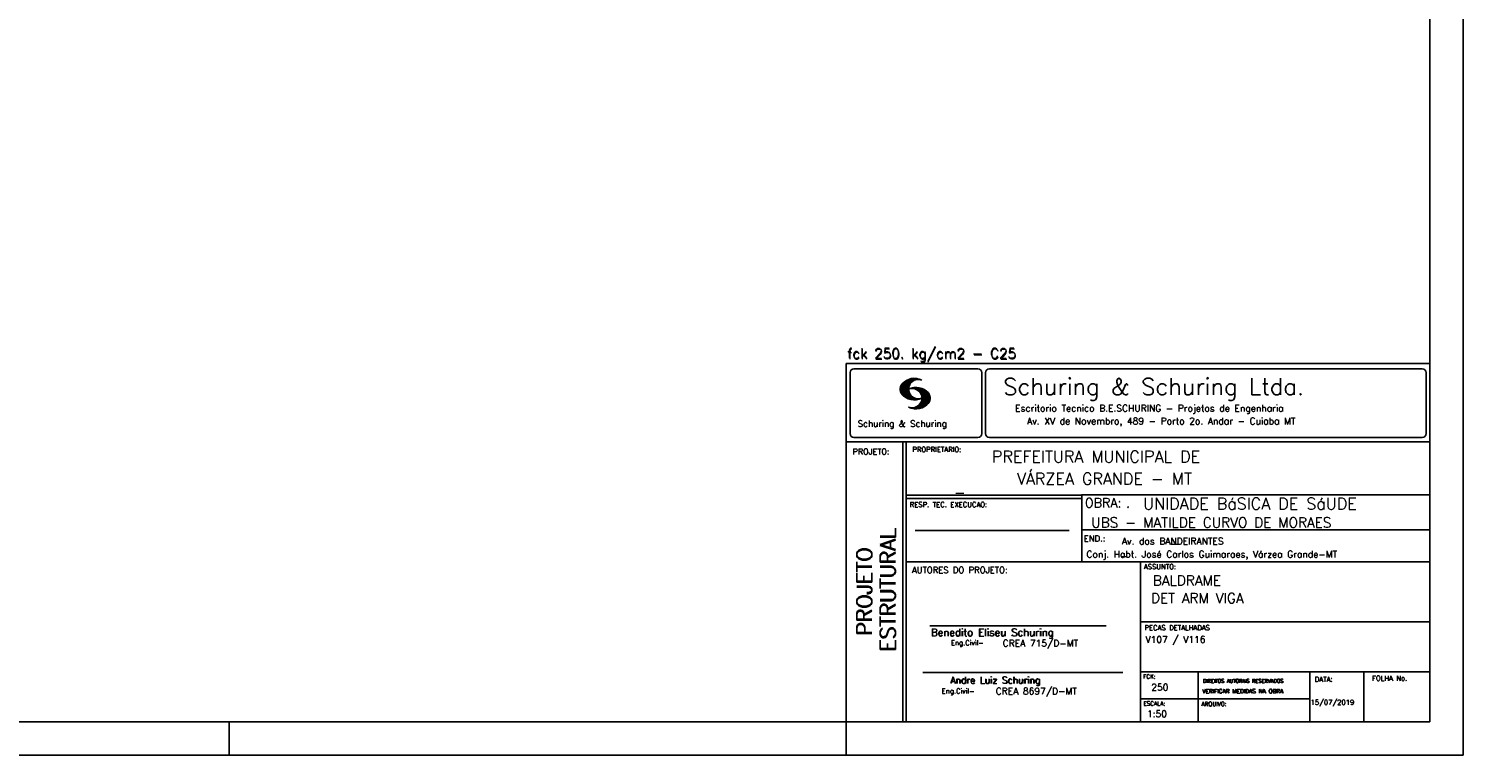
# Model space of a CAD drawing. Extents: x 0 to 84.1, y 0 to 59.4.
# Tile 4 of 6: x 41.1 to 84.1, y 0 to 21.8. Entities that reach past the tile are written whole.
import ezdxf

# ---------------------------------------------------------------- set-up
doc = ezdxf.new("R2010")
doc.units = 0
doc.layers.add('1', color=1, linetype='CONTINUOUS')
doc.layers.add('2', color=2, linetype='CONTINUOUS')
doc.styles.get("Standard").update_dxf_attribs({"font": 'ROMANS.SHX'})

msp = doc.modelspace()

# ---------------------------------------------------------------- linework, layer by layer
at = {"layer": '2', "linetype": 'CONTINUOUS'}
for p, q in [((84.100006, 0), (84.100006, 59.400002)), ((65.600006, 11.755142), (83.100006, 11.755135)), ((65.600006, 1), (65.600006, 11.755142)), ((65.715988, 11.477417), (65.715988, 9.648308)), ((65.832489, 11.593918), (69.548996, 11.593918)), ((67.221771, 10.985771), (67.52832, 11.29232)), ((67.222122, 10.971992), (67.545929, 11.295792)), ((67.222168, 11.000305), (67.508011, 11.286148)), ((67.222488, 10.958214), (67.56427, 11.300003)), ((67.224365, 11.016647), (67.488403, 11.280685)), ((67.224472, 10.94606), (67.581131, 11.302727)), ((67.226578, 11.03299), (67.465408, 11.271812)), ((67.2267, 10.934158), (67.596313, 11.303772)), ((67.228943, 10.922256), (67.612335, 11.305649)), ((67.232178, 10.911354), (67.626831, 11.306015)), ((67.232437, 11.052986), (67.439468, 11.26001)), ((67.235916, 10.900948), (67.642014, 11.307053)), ((67.239258, 11.073952), (67.410522, 11.245209)), ((67.239655, 10.890556), (67.656281, 11.307182)), ((67.243561, 10.880333), (67.66925, 11.306015)), ((67.252747, 11.10157), (67.374313, 11.223145)), ((67.608673, 11.2313), (67.68306, 11.305702)), ((67.638062, 11.246552), (67.69574, 11.30423)), ((67.662872, 11.257233), (67.708405, 11.302757)), ((67.681976, 11.262199), (67.721237, 11.30146)), ((67.702469, 11.268562), (67.733063, 11.299149)), ((67.718491, 11.270424), (67.744904, 11.296837)), ((67.734482, 11.272285), (67.757004, 11.294807)), ((67.750473, 11.274147), (67.768555, 11.292221)), ((69.665497, 11.477417), (69.665497, 9.648308)), ((69.778748, 11.477417), (69.778748, 9.648308)), ((69.895248, 11.593918), (82.867508, 11.593918)), ((82.984009, 11.477417), (82.984009, 9.648308)), ((67.248611, 10.871239), (67.520584, 11.143219)), ((67.253647, 10.862129), (67.502121, 11.110611)), ((67.258682, 10.853035), (67.491592, 11.085945)), ((67.264267, 10.84449), (67.483597, 11.06382)), ((67.270782, 10.836868), (67.47966, 11.045746)), ((67.277298, 10.829247), (67.475876, 11.027817)), ((67.283813, 10.821625), (67.474167, 11.011971)), ((67.290558, 10.814232), (67.473114, 10.99678)), ((67.296936, 10.807419), (67.470306, 10.980797)), ((67.304733, 10.800133), (67.473206, 10.968597)), ((67.311829, 10.793083), (67.474121, 10.955383)), ((67.319168, 10.786293), (67.475159, 10.942276)), ((67.326828, 10.779808), (67.477615, 10.930595)), ((67.334488, 10.773323), (67.480087, 10.918922)), ((67.342133, 10.766846), (67.482544, 10.907249)), ((67.350098, 10.760674), (67.485901, 10.896469)), ((67.358337, 10.754768), (67.489655, 10.886078)), ((67.366577, 10.748863), (67.493408, 10.875694)), ((67.374802, 10.742966), (67.497208, 10.865356)), ((67.383392, 10.737427), (67.502075, 10.856102)), ((67.392227, 10.732109), (67.506958, 10.84684)), ((67.401062, 10.726807), (67.511841, 10.837578)), ((67.409882, 10.721497), (67.516922, 10.828537)), ((67.419189, 10.71666), (67.522842, 10.820305)), ((67.428635, 10.711967), (67.528748, 10.812088)), ((67.43808, 10.707275), (67.534668, 10.803864)), ((67.44754, 10.702599), (67.540802, 10.79586)), ((67.457642, 10.698563), (67.547699, 10.78862)), ((67.467743, 10.694519), (67.554611, 10.781387)), ((67.477829, 10.690483), (67.561508, 10.774155)), ((67.488205, 10.686714), (67.568588, 10.767105)), ((67.499008, 10.683372), (67.576477, 10.760849)), ((67.509796, 10.680031), (67.584366, 10.754601)), ((67.531494, 10.998619), (67.546158, 11.013283)), ((67.548691, 11.001663), (67.565323, 11.018303)), ((67.563156, 11.001991), (67.584885, 11.023735)), ((67.577606, 11.002319), (67.601898, 11.026611)), ((67.592072, 11.002647), (67.619476, 11.030045)), ((67.604584, 11.001007), (67.635239, 11.03167)), ((67.617233, 10.999535), (67.651505, 11.033806)), ((67.62999, 10.998154), (67.666199, 11.034363)), ((67.64122, 10.995239), (67.680893, 11.03492)), ((67.652435, 10.992317), (67.695602, 11.035484)), ((67.664337, 10.990074), (67.708984, 11.034729)), ((67.671295, 10.38913), (68.095734, 10.813568)), ((67.674881, 10.986488), (67.72316, 11.034767)), ((67.684326, 10.981789), (67.736191, 11.033653)), ((67.685135, 10.388832), (68.100952, 10.804665)), ((67.694321, 10.977654), (67.748459, 11.031792)), ((67.698959, 10.388527), (68.104996, 10.794571)), ((67.704605, 10.973801), (67.761597, 11.0308)), ((67.713776, 10.389206), (68.107529, 10.782967)), ((67.71431, 10.969368), (67.773758, 11.028824)), ((67.722412, 10.963333), (67.785233, 11.026146)), ((67.728806, 10.390091), (68.110825, 10.77211)), ((67.732498, 10.959282), (67.797607, 11.024391)), ((67.740387, 10.953033), (67.808838, 11.021484)), ((67.744095, 10.391251), (68.114105, 10.761261)), ((67.749115, 10.947632), (67.819702, 11.018219)), ((67.756165, 10.940536), (67.830765, 11.015137)), ((67.765198, 10.93544), (67.841873, 11.012115)), ((67.77211, 10.928207), (67.852234, 11.008339)), ((67.779831, 10.921783), (67.86261, 11.004555)), ((67.785919, 10.913734), (67.873306, 11.001122)), ((67.794006, 10.907692), (67.883316, 10.997002)), ((67.799911, 10.899467), (67.892731, 10.992279)), ((67.806625, 10.892029), (67.902451, 10.987854)), ((67.811752, 10.883018), (67.912231, 10.983505)), ((67.817657, 10.874802), (67.921875, 10.979012)), ((67.822357, 10.554344), (68.091095, 10.823074)), ((67.823761, 10.866768), (67.930435, 10.973442)), ((67.829498, 10.858353), (67.940002, 10.968857)), ((67.833527, 10.848244), (67.948654, 10.963379)), ((67.838394, 10.838989), (67.957047, 10.957634)), ((67.840729, 10.586838), (68.086777, 10.832893)), ((67.843323, 10.829773), (67.965561, 10.952019)), ((67.848358, 10.817596), (67.975677, 10.944923)), ((67.848709, 10.608963), (68.081818, 10.842072)), ((67.852341, 10.806755), (67.985031, 10.939453)), ((67.856201, 10.794724), (67.99379, 10.932312)), ((67.856934, 10.63131), (68.075089, 10.849472)), ((67.859863, 10.781189), (68.003067, 10.924393)), ((67.860703, 10.649239), (68.070358, 10.858894)), ((67.862656, 10.768639), (68.011749, 10.91774)), ((67.865173, 10.667847), (68.063507, 10.866165)), ((67.865234, 10.753647), (68.02092, 10.90934)), ((67.866241, 10.683037), (68.057556, 10.874352)), ((67.866318, 10.73967), (68.029205, 10.90255)), ((67.867294, 10.698235), (68.049774, 10.880722)), ((67.867905, 10.725861), (68.036682, 10.894646)), ((67.868118, 10.711845), (68.043793, 10.887527)), ((67.520599, 10.676697), (67.592255, 10.74836)), ((67.532074, 10.674026), (67.600327, 10.742287)), ((67.543625, 10.671448), (67.609238, 10.737053)), ((67.550323, 10.409546), (67.562592, 10.421799)), ((67.555176, 10.668869), (67.618134, 10.731819)), ((67.561462, 10.40654), (67.576416, 10.421486)), ((67.5672, 10.666748), (67.627045, 10.726585)), ((67.572601, 10.403542), (67.590225, 10.421173)), ((67.579605, 10.665009), (67.636261, 10.721664)), ((67.583755, 10.400551), (67.606155, 10.422958)), ((67.591995, 10.663277), (67.646255, 10.717522)), ((67.595673, 10.398346), (67.622162, 10.424828)), ((67.604782, 10.661919), (67.65625, 10.713379)), ((67.607605, 10.396141), (67.639587, 10.428116)), ((67.618134, 10.66114), (67.666229, 10.709244)), ((67.619553, 10.393929), (67.658707, 10.43309)), ((67.6315, 10.660355), (67.67691, 10.705772)), ((67.632141, 10.392387), (67.679932, 10.440178)), ((67.644958, 10.391075), (67.704071, 10.450188)), ((67.645309, 10.660042), (67.688126, 10.70285)), ((67.657776, 10.389755), (67.737152, 10.469131)), ((67.65976, 10.660355), (67.699341, 10.699936)), ((67.67421, 10.660667), (67.710678, 10.697136)), ((67.690598, 10.661674), (67.723846, 10.694931)), ((67.70816, 10.663521), (67.737625, 10.692986)), ((67.725296, 10.665939), (67.750778, 10.691422)), ((67.741867, 10.668861), (67.765747, 10.692741)), ((67.760269, 10.672806), (67.780136, 10.69268)), ((67.760544, 10.393555), (68.11557, 10.748596)), ((67.776978, 10.395859), (68.117249, 10.736137)), ((67.780106, 10.677895), (67.794464, 10.692261)), ((67.794464, 10.692261), (67.796539, 10.694336)), ((67.794861, 10.399597), (68.118942, 10.723679)), ((67.798126, 10.683296), (67.810562, 10.69574)), ((67.813049, 10.403664), (68.118515, 10.709122)), ((67.817169, 10.689835), (67.825378, 10.698044)), ((67.832825, 10.409302), (68.118134, 10.694611)), ((67.833084, 10.695976), (67.839569, 10.702461)), ((67.853302, 10.415634), (68.117767, 10.680092)), ((67.876404, 10.424599), (68.113495, 10.66169)), ((67.901276, 10.435333), (68.110229, 10.644287)), ((67.929581, 10.449501), (68.101624, 10.621544)), ((67.966125, 10.471909), (68.08902, 10.594803)), ((68.045029, 10.536674), (68.057724, 10.54937)), ((65.832489, 9.531807), (69.548996, 9.531807)), ((69.895248, 9.531807), (82.867508, 9.531807)), ((65.600006, 9.399994), (83.100006, 9.399994)), ((67.300385, 5.799995), (67.300385, 9.399994)), ((67.400391, 5.799995), (67.400391, 9.399994)), ((83.100006, 9.399994), (83.100006, 1)), ((72.668579, 7.799995), (67.400391, 7.799995)), ((83.100006, 7.814748), (72.656072, 7.814748)), ((72.668579, 6.816429), (72.668579, 7.814748)), ((72.668579, 7.699995), (67.400391, 7.699995)), ((67.670311, 6.739054), (72.288887, 6.739054)), ((72.668579, 6.816429), (72.668579, 5.799995)), ((72.668579, 6.7647), (83.100006, 6.764707)), ((67.300385, 1), (67.300385, 5.799995)), ((67.400391, 1), (67.400391, 5.799995)), ((67.400391, 5.799995), (83.100006, 5.799995)), ((74.420959, 4.799995), (74.420959, 5.799995)), ((74.420959, 1), (74.420959, 4.799995)), ((68.11142, 3.880456), (73.389854, 3.880456)), ((74.420958, 4.005768), (83.100005, 4.005775)), ((67.897606, 2.480272), (73.894493, 2.480272)), ((74.420959, 2.505768), (83.100006, 2.505775)), ((76.14679, 1), (76.14679, 2.505775)), ((79.496475, 1), (79.496475, 2.505775)), ((81.120974, 1), (81.120974, 2.505774)), ((74.420959, 1.691734), (79.496475, 1.691742)), ((47.100006, 0), (47.100006, 1)), ((65.600006, 0), (65.600006, 1)), ((83.100006, 1), (65.600006, 1)), ((0, 0), (84.100006, 0))]:
    msp.add_line(p, q, dxfattribs=at)
msp.add_lwpolyline([(83.100006, 1), (2.5, 1), (2.5, 58.400002), (83.100006, 58.400002), (83.100006, 1)], dxfattribs=at)
for centre, radius, start, end in [((65.832489, 11.477417), 0.116502, 90, 180), ((67.648087, 10.815277), 0.491555, 63.393265, 138.909058), ((67.763229, 10.98333), 0.291044, 68.851509, 291.148499), ((69.548996, 11.477417), 0.116502, 0, 90), ((69.895248, 11.477417), 0.116502, 90, 180), ((82.867508, 11.477417), 0.116502, 0, 90), ((67.465149, 10.982269), 0.243989, 140.229431, 231.895096), ((67.648087, 11.15139), 0.491555, 218.229782, 296.60672), ((67.692337, 10.543831), 0.491555, 41.090942, 116.606735), ((67.577194, 10.711891), 0.291044, 248.851501, 111.148491), ((67.875275, 10.710823), 0.243989, 308.104889, 39.770576), ((67.692337, 10.879951), 0.491555, 243.393265, 321.770233), ((65.832489, 9.648308), 0.116502, 180, 270), ((69.548996, 9.648308), 0.116502, 270, 0), ((69.895248, 9.648308), 0.116502, 180, 270), ((82.867508, 9.648308), 0.116502, 270, 0)]:
    msp.add_arc(centre, radius, start, end, dxfattribs=at)

# ---------------------------------------------------------------- texts
at = {"layer": '1', "linetype": 'CONTINUOUS'}
for s, height, p in [('PREFEITURA MUNICIPAL DE', 0.35, (69.967754, 8.785075)), ('VÁRZEA GRANDE - MT', 0.35, (70.716987, 8.118506)), ('_', 0.35, (68.88924, 7.899706)), ('UNIDADE BáSICA DE SáUDE', 0.35, (74.501919, 7.371094)), ('.', 0.3, (73.984333, 7.423969)), ('UBS - MATILDE CURVO DE MORAES', 0.3, (72.946369, 6.831837)), ('Av. dos BANDEIRANTES', 0.2, (73.86333, 6.322955)), ('Conj. Habt. José Carlos Guimaraes, Várzea Grande-MT', 0.2, (72.803273, 5.930193)), ('_', 0.35, (75.330094, 6.362007)), ('_', 0.2, (73.86333, 5.982955)), ('BALDRAME', 0.3, (74.791907, 5.09393)), ('DET ARM VIGA', 0.3, (74.737424, 4.567268)), ('V107 / V116', 0.2, (74.571808, 3.37457)), ('250', 0.2, (74.745692, 1.940266)), ('15/07/2019', 0.15, (79.520414, 1.512631))]:
    msp.add_text(s, height=height, dxfattribs=at).set_placement(p)
at = {"layer": '2', "linetype": 'CONTINUOUS'}
for s, height, p in [('fck 250. kg/cm2 - C25', 0.3, (65.628578, 11.907463)), ('fck 250. kg/cm2 - C25', 0.3, (65.641754, 11.880586)), ('Schuring & Schuring Ltda.', 0.5, (70.306839, 10.806786)), ('Escritorio Tecnico B.E.SCHURING - Projetos de Engenharia', 0.2, (70.664673, 10.308487)), ('Schuring & Schuring', 0.19, (65.944336, 9.851486)), ('Av. XV de Novembro, 489 - Porto 2o. Andar - Cuiaba MT', 0.2, (71.023193, 9.925888)), ('PROJETO:', 0.175, (65.793152, 9.02159)), ('PROPRIETARIO:', 0.15, (67.584534, 9.097366)), ('RESP. TEC. EXECUCAO:', 0.15, (67.506004, 7.444514)), ('OBRA:', 0.278755, (72.755102, 7.434759)), ('END.:', 0.185837, (72.717902, 6.410233)), ('AUTORES DO PROJETO:', 0.185837, (67.572014, 5.463953)), ('ASSUNTO:', 0.15, (74.525462, 5.581304)), ('PECAS DETALHADAS', 0.15, (74.54287, 3.751117)), ('Benedito Eliseu Schuring', 0.22, (68.138321, 3.577287)), ('Benedito Eliseu Schuring', 0.22, (68.149795, 3.577287)), ('Eng.Civil-', 0.15, (68.737209, 3.298847)), ('CREA 715/D-MT', 0.2, (70.290742, 3.262761)), ('Andre Luiz Schuring', 0.2, (68.716738, 2.158081)), ('Andre Luiz Schuring', 0.2, (68.734296, 2.149201)), ('FCK:', 0.125, (74.500763, 2.299423)), ('DIREITOS AUTORAIS RESERVADOS', 0.11, (76.294724, 2.176125)), ('DIREITOS AUTORAIS RESERVADOS', 0.11, (76.303696, 2.176125)), ('DATA:', 0.15, (79.648044, 2.2071)), ('FOLHA No.', 0.15, (81.365514, 2.23814)), ('Eng.Civil-', 0.15, (68.462773, 1.853248)), ('CREA 8697/D-MT', 0.2, (70.08334, 1.825346)), ('VERIFICAR MEDIDAS NA OBRA', 0.125, (76.271484, 1.861862)), ('VERIFICAR MEDIDAS NA OBRA', 0.125, (76.280457, 1.861862)), ('ESCALA:', 0.125, (74.507034, 1.490738)), ('1:50', 0.2, (74.617035, 1.144112)), ('ARQUIVO:', 0.125, (76.249054, 1.475601))]:
    msp.add_text(s, height=height, dxfattribs=at).set_placement(p)
for s, p in [('ESTRUTURAL', (67.07373, 3.12536)), ('ESTRUTURAL', (67.07373, 3.094507)), ('PROJETO', (66.369095, 3.606125)), ('PROJETO', (66.369095, 3.575272))]:
    msp.add_text(s, height=0.45, rotation=90, dxfattribs=at).set_placement(p)

doc.saveas('drawing.dxf')
